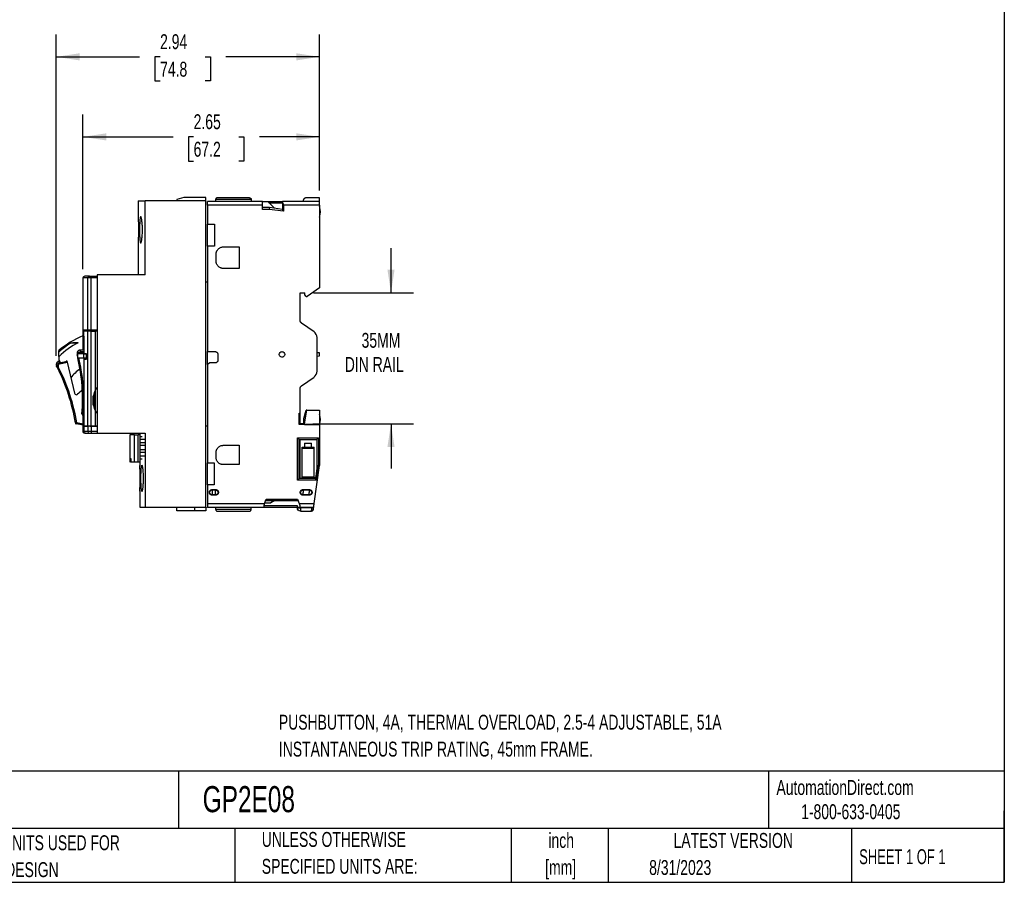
# Model space of a CAD drawing. Header units: inches. Extents: x 0.5 to 21.5, y 0.5 to 16.5.
# Tile 14 of 21: x 10.5 to 21.5, y 0.5 to 10.1. Entities that reach past the tile are written whole.
import ezdxf

# ---------------------------------------------------------------- set-up
doc = ezdxf.new("R2010")
doc.units = ezdxf.units.IN
doc.header["$LTSCALE"] = 2
doc.header["$MEASUREMENT"] = 0
doc.layers.add('DIMENSIONS', color=140, linetype='Continuous', lineweight=25)
doc.layers.add('TEXT', color=140, linetype='Continuous', lineweight=25)
doc.styles.add('SLDTEXTSTYLE0', font='TXT', dxfattribs={"width": 0.7})
doc.styles.add('SLDTEXTSTYLE1', font='TXT', dxfattribs={"width": 0.65})
doc.dimstyles.new('SLDDIMSTYLE0', dxfattribs={"dimtxt": 0.169922, "dimasz": 0.26, "dimexe": 0, "dimexo": 0.0625, "dimgap": 0.04248, "dimtad": 0, "dimtih": 1, "dimtoh": 1, "dimrnd": 1e-09, "dimzin": 12, "dimdsep": 46, "dimtxsty": 'SLDTEXTSTYLE0', "dimsah": 1, "dimcen": 0.09, "dimadec": 0, "dimazin": 3, "dimtfac": 1, "dimtofl": 0, "dimtmove": 0, "dimatfit": 3, "dimfxl": 0, "dimfrac": 2, "dimtolj": 1, "dimtzin": 12, "dimarcsym": 0})
doc.dimstyles.new('SLDDIMSTYLE2', dxfattribs={"dimtxt": 0.169922, "dimasz": 0.26, "dimexe": 0, "dimexo": 0.0625, "dimgap": 0.04248, "dimtad": 0, "dimtih": 1, "dimtoh": 1, "dimrnd": 1e-09, "dimzin": 12, "dimdsep": 46, "dimtxsty": 'SLDTEXTSTYLE0', "dimsah": 1, "dimcen": 0.09, "dimadec": 0, "dimazin": 3, "dimtfac": 1, "dimtmove": 0, "dimatfit": 0, "dimfxl": 0, "dimfrac": 2, "dimtolj": 1, "dimtzin": 12, "dimarcsym": 0})

# ---------------------------------------------------------------- blocks, each defined once
blk = doc.blocks.new('SW_NOTE_0')
at = {"layer": 'TEXT', "color": 0, "char_height": 0.16667, "attachment_point": 1, "style": 'SLDTEXTSTYLE0'}
for s, insert in [('PUSHBUTTON, 4A, THERMAL OVERLOAD, 2.5-4 ADJUSTABLE, 51A', (0, 0.215)), ('INSTANTANEOUS TRIP RATING, 45mm FRAME.', (0, -0.086))]:
    blk.add_mtext(s, dxfattribs=dict(at, insert=insert))
blk = doc.blocks.new('SW_NOTE_0_1')
at = {"layer": 'TEXT', "color": 0, "char_height": 0.1667, "attachment_point": 2, "style": 'SLDTEXTSTYLE0'}
for s, insert in [('inch', (0.25, 0.215)), ('[mm]', (0.244, -0.086))]:
    blk.add_mtext(s, dxfattribs=dict(at, insert=insert))
blk = doc.blocks.new('SW_NOTE_0_2')
at = {"layer": 'TEXT', "color": 0, "char_height": 0.16667, "attachment_point": 1, "style": 'SLDTEXTSTYLE0'}
for s, insert in [('UNLESS OTHERWISE', (0, 0.215)), ('SPECIFIED UNITS ARE:', (0, -0.086))]:
    blk.add_mtext(s, dxfattribs=dict(at, insert=insert))
blk = doc.blocks.new('SW_NOTE_0_6')
at = {"layer": 'TEXT', "color": 0, "char_height": 0.16667, "attachment_point": 1, "style": 'SLDTEXTSTYLE0'}
for s, insert in [('INCH UNITS USED FOR', (0, 0.215)), ('PART DESIGN', (0, -0.086))]:
    blk.add_mtext(s, dxfattribs=dict(at, insert=insert))
blk = doc.blocks.new('_D_2')
at = {"layer": 'DIMENSIONS'}
for p, q in [((10.899, 6.387), (10.899, 9.982)), ((13.843, 8.236), (13.843, 9.982)), ((10.899, 9.732), (11.829, 9.732)), ((12.06, 9.732), (12.003, 9.732)), ((12.003, 9.732), (12.003, 9.462)), ((12.565, 9.732), (12.622, 9.732)), ((12.622, 9.732), (12.622, 9.462)), ((13.843, 9.732), (12.795, 9.732)), ((12.003, 9.462), (12.06, 9.462)), ((12.622, 9.462), (12.565, 9.462))]:
    blk.add_line(p, q, dxfattribs=at)
for points in [[(10.899, 9.732), (11.159, 9.692), (11.159, 9.772)], [(13.843, 9.732), (13.583, 9.772), (13.583, 9.692)]]:
    blk.add_solid(points, dxfattribs=at)
at = {"layer": 'DIMENSIONS', "char_height": 0.1667, "attachment_point": 1, "style": 'SLDTEXTSTYLE0'}
for s, insert in [('2.94', (12.06, 9.985)), ('74.8', (12.06, 9.677))]:
    blk.add_mtext(s, dxfattribs=dict(at, insert=insert))
blk = doc.blocks.new('_D_3')
at = {"layer": 'DIMENSIONS'}
for p, q in [((11.197, 7.359), (11.197, 9.087)), ((13.843, 8.236), (13.843, 9.087)), ((11.197, 8.837), (12.205, 8.837)), ((12.435, 8.837), (12.378, 8.837)), ((12.378, 8.837), (12.378, 8.567)), ((12.94, 8.837), (12.997, 8.837)), ((12.997, 8.837), (12.997, 8.567)), ((13.843, 8.837), (13.17, 8.837)), ((12.378, 8.567), (12.435, 8.567)), ((12.997, 8.567), (12.94, 8.567))]:
    blk.add_line(p, q, dxfattribs=at)
for points in [[(11.197, 8.837), (11.457, 8.797), (11.457, 8.877)], [(13.843, 8.837), (13.583, 8.877), (13.583, 8.797)]]:
    blk.add_solid(points, dxfattribs=at)
at = {"layer": 'DIMENSIONS', "char_height": 0.1667, "attachment_point": 1, "style": 'SLDTEXTSTYLE0'}
for s, insert in [('2.65', (12.435, 9.09)), ('67.2', (12.435, 8.782))]:
    blk.add_mtext(s, dxfattribs=dict(at, insert=insert))
blk = doc.blocks.new('_D_4')
at = {"layer": 'DIMENSIONS'}
for p, q in [((14.642, 7.093), (14.642, 7.593)), ((13.777, 7.093), (14.892, 7.093)), ((13.769, 5.628), (14.892, 5.628)), ((14.642, 5.628), (14.642, 5.128))]:
    blk.add_line(p, q, dxfattribs=at)
for points in [[(14.642, 7.093), (14.682, 7.353), (14.602, 7.353)], [(14.642, 5.628), (14.602, 5.368), (14.682, 5.368)]]:
    blk.add_solid(points, dxfattribs=at)
at = {"layer": 'DIMENSIONS', "char_height": 0.1667, "attachment_point": 1, "style": 'SLDTEXTSTYLE0'}
for s, insert in [('35MM', (14.313, 6.645)), ('DIN RAIL', (14.125, 6.375))]:
    blk.add_mtext(s, dxfattribs=dict(at, insert=insert))

msp = doc.modelspace()

# ---------------------------------------------------------------- linework, layer by layer
for p, q in [((12.327, 8.16), (12.248, 8.138)), ((12.573, 8.16), (12.327, 8.16)), ((12.573, 8.12), (12.573, 8.16)), ((13.059, 8.156), (12.701, 8.156)), ((13.843, 8.156), (13.697, 8.156)), ((11.815, 8.12), (11.815, 7.945)), ((11.815, 8.12), (11.894, 8.12)), ((11.894, 7.293), (11.894, 8.12)), ((12.573, 8.12), (11.894, 8.12)), ((12.248, 8.138), (12.248, 8.12)), ((12.573, 4.695), (12.573, 8.12)), ((13.205, 8.116), (12.589, 8.116)), ((12.589, 8.113), (12.589, 8.116)), ((13.205, 8.113), (12.589, 8.113)), ((12.589, 8.073), (12.589, 7.862)), ((13.205, 8.073), (12.589, 8.073)), ((12.681, 8.136), (12.681, 8.116)), ((13.079, 8.136), (12.681, 8.136)), ((13.079, 8.136), (13.079, 8.116)), ((13.205, 8.116), (13.205, 8.113)), ((13.205, 8.116), (13.427, 8.116)), ((13.205, 8.113), (13.263, 8.113)), ((13.205, 8.026), (13.205, 8.073)), ((13.205, 8.05), (13.282, 8.05)), ((13.334, 8.043), (13.263, 8.113)), ((13.276, 8.1), (13.427, 8.1)), ((13.282, 8.05), (13.28, 8.026)), ((13.282, 8.05), (13.427, 8.03)), ((13.843, 8.116), (13.427, 8.116)), ((13.427, 8.116), (13.427, 8.113)), ((13.843, 8.113), (13.427, 8.113)), ((13.427, 8.103), (13.427, 8.02)), ((13.441, 8.073), (13.441, 8.005)), ((13.843, 8.073), (13.441, 8.073)), ((13.843, 8.116), (13.843, 8.113)), ((13.843, 8.073), (13.843, 7.15)), ((13.28, 8.026), (13.205, 8.026)), ((13.441, 8.005), (13.28, 8.026)), ((13.427, 8.02), (13.441, 8.005)), ((12.589, 7.862), (12.667, 7.862)), ((12.589, 7.616), (12.589, 7.862)), ((12.667, 7.862), (12.667, 7.616)), ((11.815, 7.65), (11.815, 7.293)), ((12.589, 7.616), (12.589, 6.435)), ((12.667, 7.616), (12.589, 7.616)), ((12.766, 7.606), (12.943, 7.606)), ((12.943, 7.606), (12.943, 7.366)), ((12.687, 7.445), (12.687, 7.527)), ((11.271, 7.278), (11.29, 7.278)), ((11.29, 7.259), (11.29, 7.278)), ((11.29, 7.278), (11.356, 7.278)), ((11.356, 7.293), (11.356, 5.522)), ((11.894, 7.293), (11.356, 7.293)), ((12.943, 7.366), (12.766, 7.366)), ((11.197, 7.259), (11.197, 6.679)), ((11.251, 7.259), (11.197, 7.259)), ((11.29, 7.259), (11.251, 7.259)), ((11.251, 6.679), (11.251, 7.259)), ((11.29, 6.679), (11.29, 7.259)), ((11.356, 7.259), (11.29, 7.259)), ((12.573, 7.217), (12.589, 7.217)), ((13.626, 7.093), (13.677, 7.093)), ((13.626, 6.786), (13.626, 7.093)), ((13.677, 7.069), (13.677, 7.093)), ((13.693, 7.053), (13.677, 7.069)), ((13.693, 7.053), (13.705, 7.053)), ((13.843, 7.15), (13.705, 7.053)), ((13.781, 6.656), (13.643, 6.754)), ((11.197, 6.679), (11.251, 6.679)), ((11.198, 6.453), (11.198, 6.679)), ((11.205, 6.664), (11.205, 6.607)), ((11.251, 6.664), (11.205, 6.664)), ((11.205, 6.607), (11.206, 6.607)), ((11.206, 6.607), (11.206, 6.412)), ((11.237, 6.664), (11.237, 6.679)), ((11.251, 6.679), (11.29, 6.679)), ((11.251, 5.601), (11.251, 6.664)), ((11.29, 6.664), (11.251, 6.664)), ((11.27, 6.664), (11.27, 6.679)), ((11.287, 6.679), (11.287, 6.664)), ((11.287, 6.664), (11.287, 6.679)), ((11.29, 6.679), (11.356, 6.679)), ((11.29, 5.601), (11.29, 6.664)), ((11.29, 6.664), (11.338, 6.664)), ((11.331, 6.664), (11.331, 6.679)), ((11.336, 6.664), (11.336, 6.679)), ((11.338, 6.006), (11.338, 6.664)), ((11.356, 6.664), (11.338, 6.664)), ((11.145, 6.535), (11.083, 6.535)), ((13.815, 6.216), (13.815, 6.592)), ((10.929, 6.431), (10.929, 6.447)), ((10.929, 6.38), (10.929, 6.431)), ((11.135, 6.386), (11.136, 6.384)), ((11.136, 6.412), (11.136, 6.364)), ((11.206, 6.453), (11.169, 6.453)), ((11.174, 6.435), (11.206, 6.435)), ((11.174, 6.423), (11.206, 6.423)), ((11.205, 6.412), (11.205, 6.364)), ((11.205, 6.412), (11.235, 6.412)), ((11.219, 6.412), (11.219, 6.414)), ((11.235, 6.414), (11.235, 6.346)), ((12.589, 6.435), (12.677, 6.435)), ((12.589, 6.293), (12.589, 6.435)), ((12.705, 6.408), (12.705, 6.337)), ((13.843, 6.42), (13.815, 6.422)), ((13.815, 6.386), (13.843, 6.388)), ((10.936, 6.33), (10.928, 6.328)), ((10.929, 6.38), (10.929, 6.345)), ((10.929, 6.345), (10.942, 6.317)), ((10.937, 6.311), (11.017, 6.33)), ((10.939, 6.3), (11.019, 6.319)), ((11.017, 6.33), (11.016, 6.335)), ((11.017, 6.33), (11.019, 6.319)), ((11.019, 6.319), (11.104, 5.969)), ((11.136, 6.364), (11.205, 6.364)), ((11.205, 6.364), (11.235, 6.364)), ((11.206, 6.364), (11.206, 5.601)), ((11.219, 6.346), (11.219, 6.364)), ((12.616, 6.309), (12.589, 6.293)), ((12.589, 6.293), (12.589, 5.191)), ((12.677, 6.309), (12.616, 6.309)), ((13.643, 6.054), (13.781, 6.151)), ((11.336, 5.775), (11.336, 6.002)), ((13.626, 5.746), (13.626, 6.022)), ((11.313, 5.836), (11.313, 5.941)), ((11.187, 5.738), (11.198, 5.737)), ((11.195, 5.729), (11.194, 5.726)), ((11.206, 5.721), (11.194, 5.726)), ((11.198, 5.737), (11.195, 5.729)), ((11.206, 5.734), (11.198, 5.737)), ((11.338, 5.601), (11.338, 5.771)), ((13.616, 5.746), (13.626, 5.746)), ((13.616, 5.62), (13.616, 5.746)), ((13.626, 5.621), (13.626, 5.746)), ((13.669, 5.688), (13.695, 5.782)), ((13.673, 5.628), (13.699, 5.782)), ((13.699, 5.782), (13.695, 5.782)), ((13.699, 5.782), (13.843, 5.782)), ((13.843, 5.782), (13.843, 5.622)), ((11.198, 5.613), (11.122, 5.627)), ((11.198, 5.625), (11.124, 5.638)), ((11.198, 5.541), (11.198, 5.724)), ((13.626, 5.621), (13.616, 5.621)), ((13.843, 5.62), (13.616, 5.62)), ((13.669, 5.628), (13.626, 5.628)), ((13.626, 5.624), (13.673, 5.624)), ((13.669, 5.628), (13.669, 5.688)), ((13.673, 5.622), (13.673, 5.628)), ((13.673, 5.622), (13.843, 5.622)), ((13.843, 5.622), (13.843, 5.62)), ((13.843, 5.62), (13.843, 5.16)), ((11.206, 5.601), (11.206, 5.541)), ((11.251, 5.601), (11.206, 5.601)), ((11.206, 5.601), (11.251, 5.601)), ((11.251, 5.541), (11.206, 5.541)), ((11.224, 5.522), (11.218, 5.522)), ((11.29, 5.601), (11.251, 5.601)), ((11.251, 5.601), (11.251, 5.541)), ((11.29, 5.541), (11.251, 5.541)), ((11.271, 5.522), (11.29, 5.522)), ((11.276, 5.601), (11.29, 5.601)), ((11.356, 5.601), (11.29, 5.601)), ((11.29, 5.601), (11.29, 5.541)), ((11.29, 5.601), (11.338, 5.601)), ((11.356, 5.541), (11.29, 5.541)), ((11.29, 5.541), (11.29, 5.522)), ((11.29, 5.522), (11.356, 5.522)), ((11.338, 5.601), (11.356, 5.601)), ((11.356, 5.522), (11.894, 5.522)), ((11.356, 5.522), (11.356, 5.522)), ((11.835, 5.522), (11.835, 5.503)), ((11.894, 5.522), (11.894, 4.695)), ((12.589, 5.602), (12.573, 5.602)), ((11.721, 5.503), (11.721, 5.202)), ((11.775, 5.503), (11.721, 5.503)), ((11.775, 5.202), (11.775, 5.503)), ((11.775, 5.503), (11.814, 5.503)), ((11.814, 5.202), (11.814, 5.503)), ((11.839, 5.503), (11.814, 5.503)), ((11.839, 5.202), (11.839, 5.503)), ((11.86, 5.482), (11.839, 5.482)), ((11.839, 5.456), (11.887, 5.456)), ((11.839, 5.417), (11.887, 5.417)), ((13.596, 5.471), (13.832, 5.471)), ((13.596, 4.998), (13.596, 5.471)), ((13.596, 5.471), (13.616, 5.451)), ((13.616, 5.451), (13.813, 5.451)), ((13.616, 5.018), (13.616, 5.451)), ((13.626, 5.018), (13.626, 5.451)), ((13.675, 5.412), (13.675, 5.368)), ((13.675, 5.412), (13.754, 5.412)), ((13.754, 5.368), (13.754, 5.412)), ((13.832, 5.471), (13.813, 5.451)), ((13.813, 5.451), (13.813, 5.131)), ((13.832, 5.471), (13.832, 5.158)), ((11.887, 5.385), (11.839, 5.385)), ((11.887, 5.338), (11.839, 5.338)), ((11.887, 5.307), (11.839, 5.307)), ((12.687, 5.25), (12.687, 5.309)), ((12.766, 5.388), (12.943, 5.388)), ((12.943, 5.388), (12.943, 5.171)), ((13.647, 5.368), (13.675, 5.368)), ((13.781, 5.353), (13.647, 5.353)), ((13.647, 5.034), (13.647, 5.353)), ((13.675, 5.368), (13.754, 5.368)), ((13.754, 5.368), (13.781, 5.368)), ((13.781, 5.034), (13.781, 5.353)), ((11.721, 5.202), (11.725, 5.202)), ((11.725, 5.241), (11.734, 5.241)), ((11.725, 5.202), (11.725, 5.241)), ((11.734, 5.202), (11.725, 5.202)), ((11.734, 5.241), (11.734, 5.202)), ((11.734, 5.202), (11.775, 5.202)), ((11.775, 5.202), (11.814, 5.202)), ((11.814, 5.202), (11.839, 5.202)), ((11.835, 5.202), (11.835, 5.162)), ((11.887, 5.267), (11.839, 5.267)), ((11.839, 5.238), (11.86, 5.238)), ((12.589, 5.191), (12.666, 5.191)), ((12.589, 4.945), (12.589, 5.191)), ((12.666, 5.191), (12.666, 4.945)), ((12.943, 5.171), (12.766, 5.171)), ((13.783, 4.735), (13.843, 5.16)), ((13.817, 5.159), (13.796, 5.014)), ((13.832, 5.158), (13.81, 4.998)), ((13.832, 5.158), (13.817, 5.159)), ((13.596, 4.998), (13.616, 5.018)), ((13.81, 4.998), (13.596, 4.998)), ((13.797, 5.018), (13.616, 5.018)), ((13.647, 5.034), (13.781, 5.034)), ((13.796, 5.014), (13.81, 4.998)), ((11.835, 4.874), (11.835, 4.695)), ((12.589, 4.945), (12.589, 4.735)), ((12.666, 4.945), (12.589, 4.945)), ((12.642, 4.892), (12.681, 4.892)), ((12.642, 4.892), (12.642, 4.888)), ((12.642, 4.888), (12.681, 4.888)), ((12.642, 4.861), (12.642, 4.834)), ((12.681, 4.888), (12.681, 4.892)), ((12.681, 4.861), (12.681, 4.888)), ((13.658, 4.892), (13.728, 4.892)), ((13.658, 4.892), (13.658, 4.888)), ((13.658, 4.888), (13.728, 4.888)), ((13.658, 4.834), (13.658, 4.861)), ((13.728, 4.888), (13.728, 4.892)), ((13.728, 4.888), (13.728, 4.861)), ((12.589, 4.735), (13.229, 4.735)), ((12.681, 4.834), (12.642, 4.834)), ((12.681, 4.83), (12.642, 4.83)), ((12.681, 4.83), (12.681, 4.834)), ((13.229, 4.735), (13.247, 4.785)), ((13.233, 4.744), (13.298, 4.744)), ((13.242, 4.771), (13.602, 4.771)), ((13.247, 4.785), (13.597, 4.785)), ((13.344, 4.771), (13.298, 4.744)), ((13.597, 4.785), (13.615, 4.735)), ((13.615, 4.735), (13.783, 4.735)), ((13.728, 4.834), (13.658, 4.834)), ((13.728, 4.83), (13.658, 4.83)), ((13.728, 4.83), (13.728, 4.834)), ((11.835, 4.695), (11.894, 4.695)), ((11.894, 4.695), (12.573, 4.695)), ((12.248, 4.656), (12.248, 4.695)), ((12.445, 4.656), (12.248, 4.656)), ((12.445, 4.695), (12.445, 4.656)), ((12.573, 4.656), (12.445, 4.656)), ((12.573, 4.695), (12.573, 4.656)), ((12.589, 4.695), (13.222, 4.695)), ((12.589, 4.691), (12.589, 4.695)), ((13.222, 4.691), (12.589, 4.691)), ((12.681, 4.691), (12.681, 4.672)), ((12.681, 4.672), (13.079, 4.672)), ((12.701, 4.652), (13.059, 4.652)), ((13.079, 4.672), (13.079, 4.691)), ((13.595, 4.709), (13.222, 4.709)), ((13.222, 4.691), (13.222, 4.695)), ((13.595, 4.691), (13.222, 4.691)), ((13.595, 4.691), (13.595, 4.709)), ((13.622, 4.691), (13.595, 4.691)), ((13.595, 4.691), (13.595, 4.687)), ((13.595, 4.687), (13.605, 4.687)), ((13.622, 4.695), (13.777, 4.695)), ((13.622, 4.691), (13.622, 4.695)), ((13.77, 4.691), (13.622, 4.691)), ((13.63, 4.687), (13.63, 4.691)), ((13.756, 4.687), (13.63, 4.687)), ((13.63, 4.652), (13.754, 4.652)), ((13.754, 4.653), (13.758, 4.653)), ((13.754, 4.652), (13.754, 4.653)), ((13.757, 4.691), (13.756, 4.687)), ((13.772, 4.665), (13.774, 4.669)), ((13.773, 4.668), (13.774, 4.669)), ((13.774, 4.669), (13.774, 4.67)), ((13.776, 4.685), (13.775, 4.685)), ((13.776, 4.685), (13.777, 4.695))]:
    msp.add_line(p, q)
at = {"flags": 128}
msp.add_lwpolyline([(11.124, 5.638), (11.124, 5.636), (11.123, 5.634), (11.123, 5.632), (11.123, 5.63), (11.123, 5.629), (11.122, 5.628), (11.122, 5.627), (11.122, 5.627)], dxfattribs=at)
for centre, radius, start, end in [((13.697, 7.998), 0.157, 337.6676, 22.336), ((11.217, 7.259), 0.0197, 90, 180), ((11.213, 7.266), 0.0118, 110.5353, 128.9545), ((11.271, 7.259), 0.0196, 90.2434, 180.2413), ((11.545, 5.746), 0.933, 111.8649, 131.3469), ((13.736, 6.592), 0.0787, 0, 55), ((11.508, 5.802), 0.818, 116.3478, 135.0004), ((9.114, 5.9), 2.079, 355.5249, 12.9027), ((9.06, 5.309), 2.079, 9.0787, 27.0655), ((11.545, 5.746), 0.626, 127.4929, 140.628), ((13.736, 6.216), 0.0787, 305, 0), ((11.123, 5.973), 0.0197, 193.5539, 312.2814), ((11.534, 5.522), 0.591, 125.5122, 132.2814), ((11.545, 5.889), 0.238, 150.4365, 209.5635), ((11.198, 5.737), 0.0118, 175.5249, 246.11), ((13.697, 5.676), 0.157, 337.6676, 22.336), ((11.124, 5.638), 0.0118, 189.0787, 224.3713), ((11.124, 5.638), 0.0118, 224.3713, 259.6643), ((11.271, 5.541), 0.0196, 179.7587, 269.7566)]:
    msp.add_arc(centre, radius, start, end)
at = {"color": 7, "linetype": 'Continuous', "lineweight": 18}
msp.add_arc((10.941, 6.287), 0.0423, 107.9271, 197.9254, dxfattribs=at)
for points, knots in [([(12.701, 8.156), (12.7, 8.156), (12.698, 8.156), (12.696, 8.155), (12.693, 8.154), (12.689, 8.152), (12.685, 8.149), (12.683, 8.145), (12.682, 8.141), (12.681, 8.138), (12.681, 8.136)], [0, 0, 0, 0, 0.100277, 0.181963, 0.245058, 0.495017, 0.626796, 0.743158, 0.875903, 1, 1, 1, 1]), ([(13.059, 8.156), (13.06, 8.156), (13.062, 8.156), (13.064, 8.155), (13.067, 8.154), (13.071, 8.152), (13.075, 8.149), (13.077, 8.145), (13.078, 8.141), (13.079, 8.138), (13.079, 8.136)], [0, 0, 0, 0, 0.100277, 0.181963, 0.245058, 0.495017, 0.626796, 0.743158, 0.875903, 1, 1, 1, 1]), ([(13.697, 8.156), (13.696, 8.156), (13.693, 8.156), (13.69, 8.155), (13.687, 8.154), (13.683, 8.153), (13.678, 8.151), (13.671, 8.147), (13.666, 8.141), (13.662, 8.135), (13.659, 8.129), (13.658, 8.123), (13.658, 8.119), (13.658, 8.116)], [0, 0, 0, 0, 0.076832, 0.14322, 0.199164, 0.244667, 0.37888, 0.494458, 0.626129, 0.742663, 0.832608, 0.917792, 1, 1, 1, 1]), ([(13.843, 8.116), (13.843, 8.127), (13.843, 8.137), (13.843, 8.152), (13.843, 8.156), (13.843, 8.156)], [0, 0, 0, 0, 0.5, 0.5, 1, 1, 1, 1]), ([(12.589, 8.073), (12.589, 8.074), (12.589, 8.077), (12.589, 8.081), (12.589, 8.084), (12.589, 8.089), (12.589, 8.095), (12.589, 8.101), (12.589, 8.106), (12.589, 8.11), (12.589, 8.112), (12.589, 8.112), (12.589, 8.113)], [0, 0, 0, 0, 0.060259, 0.120021, 0.179824, 0.240208, 0.369998, 0.50013, 0.629921, 0.760053, 0.879943, 1, 1, 1, 1]), ([(13.205, 8.073), (13.205, 8.083), (13.205, 8.094), (13.205, 8.108), (13.205, 8.113), (13.205, 8.113)], [0, 0, 0, 0, 0.5, 0.5, 1, 1, 1, 1]), ([(13.441, 8.073), (13.441, 8.074), (13.441, 8.076), (13.441, 8.08), (13.44, 8.083), (13.439, 8.086), (13.437, 8.091), (13.433, 8.097), (13.429, 8.101), (13.427, 8.103)], [0, 0, 0, 0, 0.089186, 0.178107, 0.267992, 0.360031, 0.455333, 0.716393, 1, 1, 1, 1]), ([(13.843, 8.073), (13.843, 8.083), (13.843, 8.094), (13.843, 8.108), (13.843, 8.113), (13.843, 8.113)], [0, 0, 0, 0, 0.5, 0.5, 1, 1, 1, 1]), ([(11.815, 7.945), (11.815, 7.945), (11.815, 7.945), (11.815, 7.94), (11.815, 7.931), (11.816, 7.918), (11.816, 7.902), (11.817, 7.883), (11.817, 7.861), (11.817, 7.838), (11.817, 7.813), (11.817, 7.788), (11.817, 7.764), (11.817, 7.74), (11.817, 7.718), (11.816, 7.698), (11.816, 7.681), (11.816, 7.667), (11.815, 7.657), (11.815, 7.651), (11.815, 7.65), (11.815, 7.65)], [0, 0, 0, 0, 0.0368472, 0.0897504, 0.1441873, 0.1970997, 0.2515452, 0.304478, 0.3589457, 0.4118783, 0.4663472, 0.5192593, 0.5737064, 0.6266096, 0.6810461, 0.733966, 0.7884195, 0.8413555, 0.8958272, 0.9487537, 1, 1, 1, 1]), ([(11.83, 7.797), (11.83, 7.807), (11.83, 7.817), (11.83, 7.836), (11.831, 7.845), (11.831, 7.863), (11.832, 7.872), (11.833, 7.888), (11.833, 7.895), (11.834, 7.909), (11.835, 7.915), (11.836, 7.926), (11.837, 7.93), (11.839, 7.938), (11.84, 7.94), (11.842, 7.944), (11.843, 7.945), (11.845, 7.945), (11.846, 7.944), (11.848, 7.94), (11.849, 7.937), (11.851, 7.93), (11.852, 7.926), (11.854, 7.915), (11.855, 7.909), (11.857, 7.895), (11.858, 7.888), (11.859, 7.872), (11.86, 7.863), (11.861, 7.845), (11.862, 7.836), (11.862, 7.817), (11.862, 7.807), (11.862, 7.788), (11.862, 7.778), (11.862, 7.759), (11.861, 7.75), (11.86, 7.732), (11.86, 7.723), (11.858, 7.707), (11.857, 7.7), (11.855, 7.686), (11.855, 7.68), (11.852, 7.669), (11.851, 7.665), (11.849, 7.657), (11.848, 7.654), (11.846, 7.651), (11.845, 7.65), (11.843, 7.65), (11.842, 7.651), (11.84, 7.654), (11.839, 7.657), (11.837, 7.665), (11.836, 7.669), (11.835, 7.68), (11.834, 7.686), (11.833, 7.7), (11.833, 7.707), (11.832, 7.723), (11.831, 7.732), (11.83, 7.758), (11.83, 7.778), (11.83, 7.797)], [0, 0, 0, 0, 0.03125, 0.03125, 0.0625, 0.0625, 0.09375, 0.09375, 0.125, 0.125, 0.15625, 0.15625, 0.1875, 0.1875, 0.21875, 0.21875, 0.25, 0.25, 0.28125, 0.28125, 0.3125, 0.3125, 0.34375, 0.34375, 0.375, 0.375, 0.40625, 0.40625, 0.4375, 0.4375, 0.46875, 0.46875, 0.5, 0.5, 0.53125, 0.53125, 0.5625, 0.5625, 0.59375, 0.59375, 0.625, 0.625, 0.65625, 0.65625, 0.6875, 0.6875, 0.71875, 0.71875, 0.75, 0.75, 0.78125, 0.78125, 0.8125, 0.8125, 0.84375, 0.84375, 0.875, 0.875, 0.90625, 0.90625, 0.9375, 0.9375, 1, 1, 1, 1]), ([(12.687, 7.527), (12.687, 7.529), (12.687, 7.532), (12.688, 7.537), (12.688, 7.542), (12.689, 7.547), (12.691, 7.552), (12.694, 7.56), (12.7, 7.571), (12.71, 7.583), (12.722, 7.594), (12.735, 7.6), (12.746, 7.604), (12.756, 7.606), (12.763, 7.606), (12.766, 7.606)], [0, 0, 0, 0, 0.040276, 0.080243, 0.120058, 0.159883, 0.199877, 0.240199, 0.370043, 0.500057, 0.629901, 0.759916, 0.840121, 0.919721, 1, 1, 1, 1]), ([(12.766, 7.366), (12.764, 7.366), (12.761, 7.366), (12.756, 7.366), (12.751, 7.367), (12.746, 7.368), (12.741, 7.37), (12.733, 7.373), (12.722, 7.378), (12.71, 7.389), (12.7, 7.401), (12.693, 7.414), (12.689, 7.425), (12.687, 7.435), (12.687, 7.441), (12.687, 7.445)], [0, 0, 0, 0, 0.040276, 0.080243, 0.120058, 0.159883, 0.199877, 0.240199, 0.370043, 0.500057, 0.629901, 0.759916, 0.840121, 0.919721, 1, 1, 1, 1]), ([(11.271, 7.278), (11.262, 7.278), (11.243, 7.278), (11.226, 7.278), (11.217, 7.278), (11.217, 7.278), (11.218, 7.278)], [0, 0, 0, 0, 0.27603, 0.551706, 0.827381, 1, 1, 1, 1]), ([(13.643, 6.754), (13.642, 6.754), (13.64, 6.756), (13.637, 6.758), (13.635, 6.761), (13.632, 6.764), (13.63, 6.768), (13.628, 6.773), (13.626, 6.779), (13.626, 6.784), (13.626, 6.786)], [0, 0, 0, 0, 0.100882, 0.2004029, 0.2994954, 0.3991047, 0.5001612, 0.6673819, 0.8325362, 1, 1, 1, 1]), ([(11.134, 6.529), (11.12, 6.529), (11.095, 6.529), (11.069, 6.528), (11.058, 6.528)], [0, 0, 0, 0, 0.542451, 1, 1, 1, 1]), ([(11.17, 6.453), (11.167, 6.453), (11.163, 6.453), (11.158, 6.451), (11.155, 6.45), (11.153, 6.449), (11.151, 6.448), (11.148, 6.446), (11.144, 6.444), (11.141, 6.441), (11.136, 6.435), (11.133, 6.427), (11.131, 6.416), (11.132, 6.402), (11.134, 6.391), (11.136, 6.385)], [0, 0, 0, 0, 0.043383, 0.062417, 0.071472, 0.08077, 0.091005, 0.102934, 0.134499, 0.179312, 0.237283, 0.387407, 0.572987, 0.781359, 1, 1, 1, 1]), ([(11.135, 6.386), (11.135, 6.388), (11.134, 6.394), (11.134, 6.401), (11.136, 6.404), (11.136, 6.405)], [0, 0, 0, 0, 0.412145, 0.85723, 1, 1, 1, 1]), ([(11.205, 6.412), (11.196, 6.412), (11.187, 6.412), (11.17, 6.412), (11.162, 6.412), (11.15, 6.412), (11.145, 6.412), (11.138, 6.412), (11.136, 6.412), (11.136, 6.412)], [0, 0, 0, 0, 0.25, 0.25, 0.5, 0.5, 0.75, 0.75, 1, 1, 1, 1]), ([(11.138, 6.412), (11.139, 6.414), (11.142, 6.42), (11.149, 6.426), (11.156, 6.431), (11.165, 6.434), (11.171, 6.434), (11.174, 6.435)], [0, 0, 0, 0, 0.1975887, 0.4029801, 0.6087683, 0.8093694, 1, 1, 1, 1]), ([(11.151, 6.412), (11.152, 6.412), (11.153, 6.414), (11.156, 6.417), (11.161, 6.42), (11.167, 6.423), (11.171, 6.423), (11.174, 6.423)], [0, 0, 0, 0, 0.025472, 0.272844, 0.519707, 0.759978, 1, 1, 1, 1]), ([(11.174, 6.435), (11.172, 6.44), (11.17, 6.451), (11.169, 6.452), (11.169, 6.453)], [0, 0, 0, 0, 0.505591, 1, 1, 1, 1]), ([(11.174, 6.423), (11.174, 6.426), (11.174, 6.428), (11.174, 6.433), (11.174, 6.434), (11.174, 6.435)], [0, 0, 0, 0, 0.5, 0.5, 1, 1, 1, 1]), ([(11.219, 6.414), (11.22, 6.414), (11.222, 6.414), (11.226, 6.414), (11.231, 6.414), (11.234, 6.414), (11.235, 6.414)], [0, 0, 0, 0, 0.25, 0.499998, 0.749998, 1, 1, 1, 1]), ([(12.677, 6.435), (12.678, 6.435), (12.681, 6.435), (12.684, 6.434), (12.688, 6.433), (12.692, 6.431), (12.697, 6.427), (12.7, 6.423), (12.703, 6.418), (12.705, 6.413), (12.705, 6.409), (12.705, 6.408)], [0, 0, 0, 0, 0.080158, 0.159784, 0.240154, 0.36988, 0.500094, 0.629821, 0.760035, 0.879899, 1, 1, 1, 1]), ([(13.393, 6.404), (13.393, 6.4), (13.393, 6.396), (13.396, 6.388), (13.399, 6.385), (13.407, 6.376), (13.415, 6.373), (13.427, 6.373), (13.431, 6.374), (13.439, 6.377), (13.442, 6.379), (13.448, 6.385), (13.45, 6.388), (13.453, 6.396), (13.454, 6.4), (13.454, 6.412), (13.451, 6.42), (13.442, 6.428), (13.439, 6.431), (13.431, 6.434), (13.427, 6.435), (13.419, 6.435), (13.415, 6.434), (13.408, 6.431), (13.404, 6.428), (13.396, 6.42), (13.393, 6.412), (13.393, 6.404)], [0, 0, 0, 0, 0.0625, 0.0625, 0.125, 0.125, 0.25, 0.25, 0.3125, 0.3125, 0.375, 0.375, 0.4375, 0.4375, 0.5, 0.5, 0.625, 0.625, 0.6875, 0.6875, 0.75, 0.75, 0.8125, 0.8125, 0.875, 0.875, 1, 1, 1, 1]), ([(13.843, 6.404), (13.843, 6.408), (13.843, 6.412), (13.843, 6.418), (13.843, 6.42), (13.843, 6.42)], [0, 0, 0, 0, 0.5, 0.5, 1, 1, 1, 1]), ([(13.843, 6.388), (13.843, 6.388), (13.843, 6.39), (13.843, 6.396), (13.843, 6.4), (13.843, 6.404)], [0, 0, 0, 0, 0.5, 0.5, 1, 1, 1, 1]), ([(10.928, 6.328), (10.924, 6.326), (10.916, 6.324), (10.906, 6.314), (10.899, 6.301), (10.898, 6.292), (10.898, 6.287)], [0, 0, 0, 0, 0.227598, 0.479503, 0.742619, 1, 1, 1, 1]), ([(10.898, 6.287), (10.899, 6.285), (10.9, 6.281), (10.905, 6.268), (10.908, 6.262)], [0, 0, 0, 0, 0.509486, 1, 1, 1, 1]), ([(10.911, 6.254), (10.91, 6.256), (10.909, 6.258), (10.908, 6.262), (10.907, 6.265), (10.907, 6.27), (10.907, 6.276), (10.908, 6.284), (10.912, 6.293), (10.917, 6.3), (10.923, 6.305), (10.93, 6.309), (10.934, 6.31), (10.937, 6.311)], [0, 0, 0, 0, 0.0524593, 0.1071127, 0.1638271, 0.222417, 0.2826433, 0.4287648, 0.5794178, 0.6857362, 0.7926654, 0.8980699, 1, 1, 1, 1]), ([(10.939, 6.3), (10.935, 6.299), (10.931, 6.297), (10.925, 6.291), (10.922, 6.288), (10.919, 6.28), (10.918, 6.276), (10.919, 6.268), (10.92, 6.264), (10.922, 6.26)], [0, 0, 0, 0, 0.25, 0.25, 0.5, 0.5, 0.75, 0.75, 1, 1, 1, 1]), ([(10.937, 6.311), (10.936, 6.312), (10.935, 6.314), (10.934, 6.317), (10.932, 6.319), (10.931, 6.322), (10.93, 6.323), (10.929, 6.325), (10.929, 6.326), (10.928, 6.327), (10.928, 6.327), (10.928, 6.327), (10.928, 6.328)], [0, 0, 0, 0, 0.1, 0.2000071, 0.3000173, 0.4000269, 0.5000324, 0.6000327, 0.7000285, 0.800021, 0.9000111, 1, 1, 1, 1]), ([(10.937, 6.311), (10.937, 6.31), (10.937, 6.309), (10.938, 6.305), (10.939, 6.302), (10.939, 6.3)], [0, 0, 0, 0, 0.5, 0.5, 1, 1, 1, 1]), ([(11.198, 5.737), (11.202, 5.792), (11.208, 5.901), (11.2, 6.065), (11.183, 6.22), (11.162, 6.319), (11.152, 6.364)], [0, 0, 0, 0, 0.25979, 0.519597, 0.779386, 1, 1, 1, 1]), ([(11.235, 6.346), (11.234, 6.346), (11.231, 6.347), (11.226, 6.347), (11.222, 6.347), (11.22, 6.346), (11.219, 6.346)], [0, 0, 0, 0, 0.250002, 0.500002, 0.75, 1, 1, 1, 1]), ([(12.705, 6.337), (12.705, 6.336), (12.705, 6.333), (12.704, 6.33), (12.703, 6.326), (12.7, 6.322), (12.697, 6.317), (12.692, 6.314), (12.688, 6.311), (12.682, 6.309), (12.679, 6.309), (12.677, 6.309)], [0, 0, 0, 0, 0.080158, 0.159784, 0.240154, 0.36988, 0.500094, 0.629821, 0.760035, 0.879899, 1, 1, 1, 1]), ([(10.911, 6.254), (10.909, 6.259), (10.904, 6.268), (10.902, 6.272), (10.902, 6.271), (10.902, 6.271)], [0, 0, 0, 0, 0.500271, 0.999916, 1, 1, 1, 1]), ([(10.922, 6.26), (10.919, 6.259), (10.916, 6.257), (10.912, 6.255), (10.911, 6.254), (10.911, 6.254)], [0, 0, 0, 0, 0.5, 0.5, 1, 1, 1, 1]), ([(11.321, 5.812), (11.321, 5.817), (11.321, 5.832), (11.321, 5.861), (11.321, 5.897), (11.321, 5.932), (11.321, 5.953), (11.321, 5.963)], [0, 0, 0, 0, 0.102879, 0.332738, 0.562597, 0.792457, 1, 1, 1, 1]), ([(11.338, 6.006), (11.343, 6.015), (11.349, 6.025), (11.355, 6.031), (11.356, 6.033)], [0, 0, 0, 0, 0.844327, 1, 1, 1, 1]), ([(13.626, 6.022), (13.626, 6.023), (13.626, 6.026), (13.627, 6.03), (13.628, 6.033), (13.629, 6.037), (13.631, 6.041), (13.634, 6.046), (13.638, 6.05), (13.641, 6.053), (13.643, 6.054)], [0, 0, 0, 0, 0.100882, 0.200403, 0.299495, 0.399105, 0.500161, 0.667382, 0.832536, 1, 1, 1, 1]), ([(11.356, 5.745), (11.354, 5.747), (11.348, 5.755), (11.342, 5.765), (11.338, 5.771)], [0, 0, 0, 0, 0.344527, 1, 1, 1, 1]), ([(11.113, 5.637), (11.113, 5.637), (11.114, 5.637), (11.118, 5.637), (11.121, 5.638), (11.124, 5.638)], [0, 0, 0, 0, 0.5, 0.5, 1, 1, 1, 1]), ([(13.626, 5.623), (13.627, 5.623), (13.629, 5.623), (13.632, 5.623), (13.636, 5.623), (13.639, 5.624), (13.643, 5.624), (13.647, 5.624), (13.65, 5.624), (13.654, 5.624), (13.658, 5.624), (13.662, 5.624), (13.666, 5.624), (13.67, 5.624), (13.672, 5.624), (13.673, 5.624)], [0, 0, 0, 0, 0.092825, 0.183001, 0.270526, 0.3554, 0.437625, 0.517199, 0.594122, 0.668395, 0.740017, 0.808989, 0.87531, 0.93898, 1, 1, 1, 1]), ([(13.673, 5.622), (13.672, 5.622), (13.668, 5.622), (13.662, 5.622), (13.657, 5.622), (13.651, 5.622), (13.646, 5.622), (13.64, 5.622), (13.635, 5.622), (13.63, 5.623), (13.627, 5.623), (13.626, 5.623)], [0, 0, 0, 0, 0.088995, 0.183519, 0.283573, 0.389157, 0.500269, 0.61691, 0.739079, 0.866776, 1, 1, 1, 1]), ([(11.218, 5.522), (11.212, 5.522), (11.207, 5.524), (11.2, 5.531), (11.198, 5.536), (11.198, 5.541)], [0, 0, 0, 0, 0.5, 0.5, 1, 1, 1, 1]), ([(11.206, 5.541), (11.206, 5.536), (11.208, 5.531), (11.215, 5.524), (11.22, 5.522), (11.225, 5.522)], [0, 0, 0, 0, 0.5, 0.5, 1, 1, 1, 1]), ([(12.687, 5.309), (12.687, 5.31), (12.687, 5.314), (12.688, 5.319), (12.688, 5.324), (12.689, 5.328), (12.691, 5.333), (12.694, 5.341), (12.7, 5.352), (12.71, 5.365), (12.722, 5.375), (12.735, 5.382), (12.746, 5.385), (12.756, 5.387), (12.763, 5.387), (12.766, 5.388)], [0, 0, 0, 0, 0.0402761, 0.0802426, 0.1200582, 0.159883, 0.1998773, 0.2401994, 0.3700431, 0.5000574, 0.6299012, 0.7599156, 0.8401208, 0.919721, 1, 1, 1, 1]), ([(13.647, 5.353), (13.647, 5.353), (13.647, 5.353), (13.647, 5.353), (13.647, 5.354), (13.647, 5.355), (13.647, 5.357), (13.647, 5.36), (13.647, 5.363), (13.647, 5.365), (13.647, 5.367), (13.647, 5.368)], [0, 0, 0, 0, 0.0795968, 0.1592228, 0.2401291, 0.3686016, 0.5000689, 0.6285428, 0.7600114, 0.8792821, 1, 1, 1, 1]), ([(13.781, 5.353), (13.781, 5.353), (13.781, 5.353), (13.781, 5.353), (13.781, 5.354), (13.781, 5.355), (13.781, 5.357), (13.781, 5.36), (13.781, 5.363), (13.781, 5.365), (13.781, 5.367), (13.781, 5.368)], [0, 0, 0, 0, 0.0795968, 0.1592228, 0.2401291, 0.3686016, 0.5000689, 0.6285428, 0.7600114, 0.8792821, 1, 1, 1, 1]), ([(12.766, 5.171), (12.764, 5.171), (12.761, 5.171), (12.756, 5.172), (12.751, 5.172), (12.746, 5.173), (12.741, 5.175), (12.733, 5.178), (12.722, 5.183), (12.71, 5.194), (12.7, 5.206), (12.693, 5.219), (12.689, 5.23), (12.687, 5.24), (12.687, 5.246), (12.687, 5.25)], [0, 0, 0, 0, 0.040276, 0.080243, 0.120058, 0.159883, 0.199877, 0.240199, 0.370043, 0.500057, 0.629901, 0.759916, 0.840121, 0.919721, 1, 1, 1, 1]), ([(11.835, 4.874), (11.835, 4.878), (11.835, 4.884), (11.835, 4.902), (11.835, 4.913), (11.836, 4.939), (11.836, 4.954), (11.836, 4.985), (11.836, 5.001), (11.836, 5.034), (11.836, 5.051), (11.836, 5.082), (11.836, 5.096), (11.835, 5.123), (11.835, 5.134), (11.835, 5.151), (11.835, 5.158), (11.835, 5.162)], [0, 0, 0, 0, 0.125, 0.125, 0.25, 0.25, 0.375, 0.375, 0.5, 0.5, 0.625, 0.625, 0.75, 0.75, 0.875, 0.875, 1, 1, 1, 1]), ([(11.846, 5.018), (11.846, 5.008), (11.846, 4.998), (11.846, 4.98), (11.846, 4.97), (11.847, 4.952), (11.847, 4.944), (11.848, 4.928), (11.848, 4.92), (11.849, 4.907), (11.85, 4.9), (11.851, 4.89), (11.851, 4.885), (11.853, 4.878), (11.853, 4.875), (11.855, 4.871), (11.856, 4.87), (11.857, 4.87), (11.858, 4.871), (11.86, 4.875), (11.86, 4.878), (11.862, 4.885), (11.863, 4.89), (11.864, 4.9), (11.865, 4.906), (11.866, 4.92), (11.867, 4.928), (11.868, 4.944), (11.869, 4.952), (11.869, 4.97), (11.87, 4.979), (11.87, 4.998), (11.87, 5.008), (11.87, 5.027), (11.87, 5.037), (11.87, 5.056), (11.869, 5.065), (11.869, 5.083), (11.868, 5.092), (11.867, 5.108), (11.866, 5.115), (11.865, 5.129), (11.864, 5.135), (11.863, 5.146), (11.862, 5.15), (11.86, 5.158), (11.86, 5.161), (11.858, 5.165), (11.857, 5.165), (11.856, 5.165), (11.855, 5.165), (11.853, 5.161), (11.853, 5.158), (11.851, 5.151), (11.851, 5.146), (11.85, 5.135), (11.849, 5.129), (11.848, 5.116), (11.848, 5.108), (11.847, 5.092), (11.847, 5.083), (11.846, 5.057), (11.846, 5.037), (11.846, 5.018)], [0, 0, 0, 0, 0.03125, 0.03125, 0.0625, 0.0625, 0.09375, 0.09375, 0.125, 0.125, 0.15625, 0.15625, 0.1875, 0.1875, 0.21875, 0.21875, 0.25, 0.25, 0.28125, 0.28125, 0.3125, 0.3125, 0.34375, 0.34375, 0.375, 0.375, 0.40625, 0.40625, 0.4375, 0.4375, 0.46875, 0.46875, 0.5, 0.5, 0.53125, 0.53125, 0.5625, 0.5625, 0.59375, 0.59375, 0.625, 0.625, 0.65625, 0.65625, 0.6875, 0.6875, 0.71875, 0.71875, 0.75, 0.75, 0.78125, 0.78125, 0.8125, 0.8125, 0.84375, 0.84375, 0.875, 0.875, 0.90625, 0.90625, 0.9375, 0.9375, 1, 1, 1, 1]), ([(13.647, 5.018), (13.647, 5.018), (13.647, 5.018), (13.647, 5.019), (13.647, 5.019), (13.647, 5.021), (13.647, 5.023), (13.647, 5.025), (13.647, 5.028), (13.647, 5.031), (13.647, 5.033), (13.647, 5.034)], [0, 0, 0, 0, 0.079597, 0.159223, 0.240129, 0.368602, 0.500069, 0.628543, 0.760011, 0.879282, 1, 1, 1, 1]), ([(13.781, 5.018), (13.781, 5.018), (13.781, 5.02), (13.781, 5.026), (13.781, 5.03), (13.781, 5.034)], [0, 0, 0, 0, 0.5, 0.5, 1, 1, 1, 1]), ([(13.781, 5.019), (13.784, 5.021), (13.791, 5.025), (13.796, 5.028), (13.799, 5.03)], [0, 0, 0, 0, 0.495167, 1, 1, 1, 1]), ([(12.642, 4.83), (12.641, 4.83), (12.638, 4.83), (12.635, 4.83), (12.631, 4.831), (12.627, 4.833), (12.623, 4.836), (12.618, 4.84), (12.613, 4.848), (12.61, 4.858), (12.611, 4.869), (12.615, 4.878), (12.62, 4.883), (12.624, 4.887), (12.63, 4.89), (12.636, 4.892), (12.64, 4.892), (12.642, 4.892)], [0, 0, 0, 0, 0.0365232, 0.0725962, 0.1086975, 0.1453047, 0.2002584, 0.255444, 0.3646692, 0.4731441, 0.5821392, 0.6910311, 0.7519222, 0.8130134, 0.8757086, 0.9372132, 1, 1, 1, 1]), ([(12.642, 4.834), (12.635, 4.834), (12.628, 4.837), (12.617, 4.847), (12.614, 4.854), (12.614, 4.868), (12.617, 4.875), (12.628, 4.885), (12.635, 4.888), (12.642, 4.888)], [0, 0, 0, 0, 0.25, 0.25, 0.5, 0.5, 0.75, 0.75, 1, 1, 1, 1]), ([(12.642, 4.888), (12.642, 4.887), (12.642, 4.884), (12.642, 4.874), (12.642, 4.868), (12.642, 4.861)], [0, 0, 0, 0, 0.5, 0.5, 1, 1, 1, 1]), ([(12.681, 4.892), (12.682, 4.892), (12.685, 4.892), (12.689, 4.891), (12.692, 4.89), (12.695, 4.889), (12.699, 4.886), (12.704, 4.883), (12.709, 4.877), (12.712, 4.868), (12.713, 4.857), (12.709, 4.846), (12.703, 4.838), (12.697, 4.834), (12.692, 4.832), (12.687, 4.83), (12.683, 4.83), (12.681, 4.83)], [0, 0, 0, 0, 0.038474, 0.076138, 0.113539, 0.151235, 0.189772, 0.253299, 0.317022, 0.430531, 0.544407, 0.657593, 0.771442, 0.828474, 0.885711, 0.942805, 1, 1, 1, 1]), ([(12.681, 4.888), (12.688, 4.888), (12.695, 4.885), (12.706, 4.875), (12.709, 4.868), (12.709, 4.854), (12.706, 4.847), (12.695, 4.837), (12.688, 4.834), (12.681, 4.834)], [0, 0, 0, 0, 0.25, 0.25, 0.5, 0.5, 0.75, 0.75, 1, 1, 1, 1]), ([(12.681, 4.834), (12.681, 4.834), (12.681, 4.838), (12.681, 4.848), (12.681, 4.854), (12.681, 4.861)], [0, 0, 0, 0, 0.5, 0.5, 1, 1, 1, 1]), ([(13.658, 4.83), (13.656, 4.83), (13.654, 4.83), (13.65, 4.83), (13.647, 4.831), (13.643, 4.833), (13.639, 4.836), (13.634, 4.84), (13.629, 4.848), (13.626, 4.858), (13.627, 4.869), (13.631, 4.878), (13.635, 4.883), (13.64, 4.887), (13.646, 4.89), (13.651, 4.892), (13.655, 4.892), (13.658, 4.892)], [0, 0, 0, 0, 0.036523, 0.072596, 0.108697, 0.145305, 0.200258, 0.255444, 0.364669, 0.473144, 0.582139, 0.691031, 0.751922, 0.813013, 0.875709, 0.937213, 1, 1, 1, 1]), ([(13.658, 4.834), (13.65, 4.834), (13.643, 4.837), (13.633, 4.847), (13.63, 4.854), (13.63, 4.868), (13.633, 4.875), (13.643, 4.885), (13.65, 4.888), (13.658, 4.888)], [0, 0, 0, 0, 0.25, 0.25, 0.5, 0.5, 0.75, 0.75, 1, 1, 1, 1]), ([(13.658, 4.888), (13.658, 4.887), (13.658, 4.884), (13.658, 4.874), (13.658, 4.868), (13.658, 4.861)], [0, 0, 0, 0, 0.5, 0.5, 1, 1, 1, 1]), ([(13.728, 4.892), (13.73, 4.892), (13.732, 4.892), (13.736, 4.891), (13.739, 4.89), (13.743, 4.889), (13.747, 4.886), (13.751, 4.883), (13.756, 4.877), (13.76, 4.868), (13.76, 4.857), (13.756, 4.846), (13.751, 4.838), (13.745, 4.834), (13.739, 4.832), (13.734, 4.83), (13.73, 4.83), (13.728, 4.83)], [0, 0, 0, 0, 0.038474, 0.076138, 0.113539, 0.151235, 0.189772, 0.253299, 0.317022, 0.430531, 0.544407, 0.657593, 0.771442, 0.828474, 0.885711, 0.942805, 1, 1, 1, 1]), ([(13.728, 4.888), (13.736, 4.888), (13.743, 4.885), (13.753, 4.875), (13.756, 4.868), (13.756, 4.854), (13.753, 4.847), (13.743, 4.837), (13.736, 4.834), (13.728, 4.834)], [0, 0, 0, 0, 0.25, 0.25, 0.5, 0.5, 0.75, 0.75, 1, 1, 1, 1]), ([(13.728, 4.834), (13.728, 4.834), (13.728, 4.838), (13.728, 4.848), (13.728, 4.854), (13.728, 4.861)], [0, 0, 0, 0, 0.5, 0.5, 1, 1, 1, 1]), ([(12.589, 4.735), (12.589, 4.724), (12.589, 4.714), (12.589, 4.699), (12.589, 4.695), (12.589, 4.695)], [0, 0, 0, 0, 0.5, 0.5, 1, 1, 1, 1]), ([(12.642, 4.83), (12.642, 4.831), (12.642, 4.832), (12.642, 4.833), (12.642, 4.834), (12.642, 4.834)], [0, 0, 0, 0, 0.5, 0.5, 1, 1, 1, 1]), ([(13.222, 4.715), (13.223, 4.716), (13.223, 4.719), (13.225, 4.723), (13.227, 4.728), (13.229, 4.732), (13.229, 4.735)], [0, 0, 0, 0, 0.187474, 0.416629, 0.687474, 1, 1, 1, 1]), ([(13.615, 4.735), (13.615, 4.733), (13.616, 4.731), (13.618, 4.727), (13.619, 4.724), (13.62, 4.721), (13.621, 4.719), (13.621, 4.717), (13.622, 4.716), (13.622, 4.715)], [0, 0, 0, 0, 0.18373, 0.353833, 0.510309, 0.653159, 0.782388, 0.897999, 1, 1, 1, 1]), ([(13.658, 4.83), (13.658, 4.831), (13.658, 4.832), (13.658, 4.833), (13.658, 4.834), (13.658, 4.834)], [0, 0, 0, 0, 0.5, 0.5, 1, 1, 1, 1]), ([(13.777, 4.695), (13.777, 4.695), (13.777, 4.695), (13.777, 4.696), (13.778, 4.697), (13.778, 4.698), (13.778, 4.7), (13.778, 4.702), (13.779, 4.704), (13.779, 4.707), (13.779, 4.71), (13.78, 4.715), (13.781, 4.72), (13.782, 4.727), (13.782, 4.732), (13.783, 4.735)], [0, 0, 0, 0, 0.0593276, 0.1195248, 0.180602, 0.2425696, 0.3054371, 0.3692141, 0.4339093, 0.4995313, 0.5739025, 0.6611374, 0.7612354, 0.874192, 1, 1, 1, 1]), ([(12.681, 4.672), (12.681, 4.671), (12.681, 4.669), (12.682, 4.667), (12.682, 4.665), (12.684, 4.662), (12.685, 4.659), (12.689, 4.655), (12.693, 4.653), (12.697, 4.652), (12.7, 4.652), (12.701, 4.652)], [0, 0, 0, 0, 0.0615057, 0.1244049, 0.1894845, 0.2574553, 0.3736866, 0.5054208, 0.7552025, 0.8566883, 1, 1, 1, 1]), ([(13.059, 4.652), (13.06, 4.652), (13.062, 4.652), (13.064, 4.652), (13.067, 4.653), (13.071, 4.655), (13.075, 4.659), (13.077, 4.663), (13.078, 4.667), (13.079, 4.67), (13.079, 4.672)], [0, 0, 0, 0, 0.100277, 0.181963, 0.245058, 0.495017, 0.626796, 0.743158, 0.875903, 1, 1, 1, 1]), ([(13.222, 4.695), (13.222, 4.695), (13.222, 4.697), (13.222, 4.704), (13.222, 4.709), (13.222, 4.715)], [0, 0, 0, 0, 0.5, 0.5, 1, 1, 1, 1]), ([(13.63, 4.652), (13.621, 4.652), (13.611, 4.656), (13.598, 4.669), (13.595, 4.678), (13.595, 4.687)], [0, 0, 0, 0, 0.5, 0.5, 1, 1, 1, 1]), ([(13.622, 4.715), (13.622, 4.709), (13.622, 4.704), (13.622, 4.697), (13.622, 4.695), (13.622, 4.695)], [0, 0, 0, 0, 0.5, 0.5, 1, 1, 1, 1]), ([(13.63, 4.687), (13.63, 4.678), (13.63, 4.669), (13.63, 4.656), (13.63, 4.652), (13.63, 4.652)], [0, 0, 0, 0, 0.5, 0.5, 1, 1, 1, 1]), ([(13.754, 4.653), (13.754, 4.653), (13.754, 4.654), (13.754, 4.658), (13.755, 4.663), (13.755, 4.67), (13.756, 4.679), (13.756, 4.684), (13.756, 4.687)], [0, 0, 0, 0, 0.13374, 0.278717, 0.427769, 0.670902, 0.824825, 1, 1, 1, 1]), ([(13.754, 4.653), (13.755, 4.653), (13.758, 4.653), (13.763, 4.654), (13.768, 4.657), (13.77, 4.661), (13.771, 4.662)], [0, 0, 0, 0, 0.126598, 0.413123, 0.708913, 1, 1, 1, 1]), ([(13.775, 4.685), (13.775, 4.685), (13.774, 4.685), (13.77, 4.685), (13.764, 4.686), (13.759, 4.687), (13.756, 4.687)], [0, 0, 0, 0, 0.153267, 0.435511, 0.717756, 1, 1, 1, 1]), ([(13.769, 4.661), (13.77, 4.661), (13.771, 4.662), (13.772, 4.664), (13.773, 4.665)], [0, 0, 0, 0, 0.526944, 1, 1, 1, 1]), ([(13.773, 4.667), (13.773, 4.668), (13.773, 4.669), (13.774, 4.674), (13.775, 4.679), (13.775, 4.683), (13.775, 4.685)], [0, 0, 0, 0, 0.250201, 0.500268, 0.750115, 1, 1, 1, 1])]:
    msp.add_open_spline(points, degree=3, knots=knots)
for points in [[(13.427, 8.113), (13.427, 8.113), (13.427, 8.109), (13.427, 8.103)], [(11.058, 6.528), (11.012, 6.499), (10.969, 6.467), (10.929, 6.431)], [(11.058, 6.528), (11.065, 6.532), (11.074, 6.535), (11.083, 6.535)], [(10.922, 6.26), (11.021, 6.065), (11.09, 5.855), (11.124, 5.638)], [(11.225, 5.522), (11.234, 5.522), (11.249, 5.522), (11.271, 5.522)], [(13.605, 4.687), (13.611, 4.687), (13.621, 4.687), (13.63, 4.687)], [(13.777, 4.695), (13.775, 4.693), (13.773, 4.691), (13.77, 4.691)]]:
    msp.add_open_spline(points, degree=3)
at = {"layer": 'TEXT'}
for p, q in [((21.5, 16.5), (21.5, 0.5)), ((21.5, 1.742), (0.5, 1.742)), ((12.264, 1.742), (12.264, 1.1)), ((18.864, 1.742), (18.864, 1.1)), ((21.5, 0.5), (21.5, 1.3)), ((21.5, 1.1), (0.5, 1.1)), ((12.896, 1.1), (12.896, 0.5)), ((15.986, 1.1), (15.986, 0.5)), ((17.072, 1.1), (17.072, 0.5)), ((19.791, 1.1), (19.791, 0.5)), ((0.5, 0.5), (21.5, 0.5))]:
    msp.add_line(p, q, dxfattribs=at)

# ---------------------------------------------------------------- block references
for name, p in [('SW_NOTE_0', (13.388, 2.159)), ('SW_NOTE_0_6', (9.868, 0.811)), ('SW_NOTE_0_2', (13.197, 0.848)), ('SW_NOTE_0_1', (16.295, 0.837))]:
    msp.add_blockref(name, p, dxfattribs=at)

# ---------------------------------------------------------------- texts
for s, insert, char_height, attachment_point, style in [('AutomationDirect.com', (18.952, 1.644), 0.16667, 1, 'SLDTEXTSTYLE0'), ('GP2E08', (12.536, 1.576), 0.2917, 1, 'SLDTEXTSTYLE0'), ('1-800-633-0405', (19.228, 1.373), 0.16667, 1, 'SLDTEXTSTYLE0'), ('LATEST VERSION', (18.469, 1.052), 0.16667, 2, 'SLDTEXTSTYLE0'), ('SHEET 1 OF 1', (19.877, 0.87), 0.16667, 1, 'SLDTEXTSTYLE1'), ('8/31/2023', (17.529, 0.749), 0.1667, 1, 'SLDTEXTSTYLE0')]:
    msp.add_mtext(s, dxfattribs=dict(at, insert=insert, char_height=char_height, attachment_point=attachment_point, style=style))

# ---------------------------------------------------------------- dimensions: what is measured, and where the dimension line sits
at = {"layer": 'DIMENSIONS'}
for base, p1, p2, picture, middle in [((13.843, 9.732), (10.899, 6.287), (13.843, 8.136), '_D_2', (12.312, 9.732)), ((11.197, 8.837), (13.843, 8.136), (11.197, 7.259), '_D_3', (12.687, 8.837))]:
    dim = msp.add_linear_dim(base=base, p1=p1, p2=p2, dimstyle='SLDDIMSTYLE0', dxfattribs=at)
    dim.commit()
    dim.dimension.update_dxf_attribs({"geometry": picture, "text_midpoint": middle, "dimtype": 160})
dim = msp.add_linear_dim(base=(14.642, 5.628), p1=(13.677, 7.093), p2=(13.669, 5.628), angle=90, text='35MM\\PDIN RAIL', dimstyle='SLDDIMSTYLE2', dxfattribs=at)
dim.commit()
dim.dimension.update_dxf_attribs({"geometry": '_D_4', "text_midpoint": (14.642, 6.43), "dimtype": 160})

doc.saveas('drawing.dxf')
